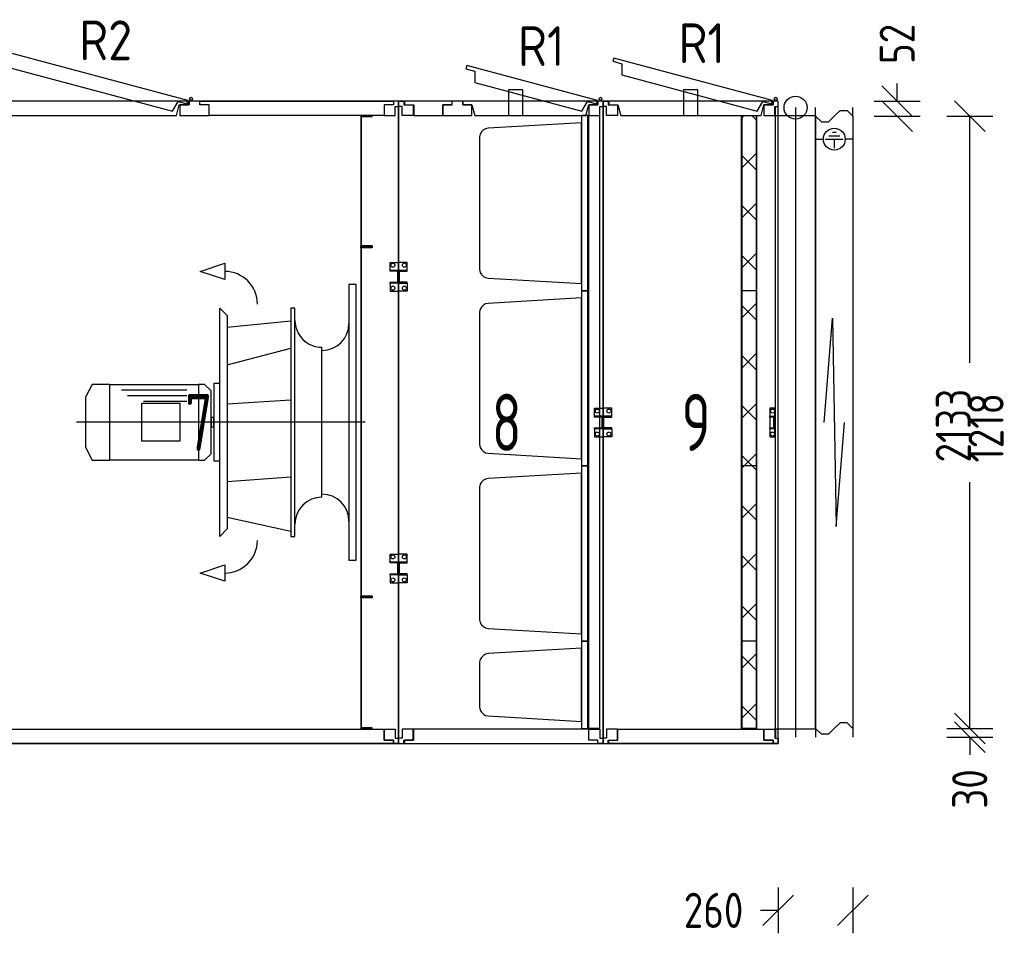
# Model space of a CAD drawing. Header units: millimetres. Extents: x -746391 to 410178, y -169697 to 100555.
# Tile 37 of 179: x 15372 to 18801, y -38265 to -35082. Entities that reach past the tile are written whole.
import ezdxf

# ---------------------------------------------------------------- set-up
doc = ezdxf.new("R2010")
doc.units = ezdxf.units.MM
doc.layers.add('1', color=7, linetype='Continuous')
doc.styles.get("Standard").update_dxf_attribs({"font": 'isocpeur.ttf', "width": 0.75})

# ---------------------------------------------------------------- blocks, each defined once
blk = doc.blocks.new('NWK17C0226701211622KAMM56')
at = {"layer": '1'}
for p, q in [((8628.65, 7267.55), (7204.65, 7267.55)), ((7204.65, 7267.55), (7204.65, 5030.55)), ((8628.65, 5030.55), (8628.65, 7267.55)), ((7204.65, 5030.55), (8628.65, 5030.55))]:
    blk.add_line(p, q, dxfattribs=at)
blk = doc.blocks.new('NWK17C0226701211622EINB97')
at = {"layer": '1'}
for p, q in [((7243.6, 7444.63), (7240.49, 7433.04)), ((7894.63, 7270.19), (7243.6, 7444.63)), ((7240.49, 7433.04), (7271.4, 7424.76)), ((7271.4, 7424.76), (7271.22, 7385.47)), ((7271.22, 7385.47), (7841.12, 7232.76)), ((7891.52, 7258.6), (7894.63, 7270.19)), ((7896.65, 7267.55), (7222.63, 7267.55)), ((7222.63, 7267.55), (7222.63, 7255.55)), ((7222.63, 7255.55), (7254.63, 7255.55)), ((7254.63, 7255.55), (7264.63, 7217.55)), ((7841.12, 7232.76), (7860.61, 7266.88)), ((7854.65, 7217.55), (7864.65, 7255.55)), ((7860.61, 7266.88), (7891.52, 7258.6)), ((7864.65, 7255.55), (7896.65, 7255.55)), ((7896.65, 7255.55), (7896.65, 7267.55)), ((7264.63, 7217.55), (7854.65, 7217.55))]:
    blk.add_line(p, q, dxfattribs=at)
blk.add_circle((7905.65, 7276.55), 5, dxfattribs=at)
blk = doc.blocks.new('NWK17C0226701211622EINB98')
at = {"layer": '1'}
for p, q in [((7256.94, 5042.55), (7256.94, 5080.55)), ((7256.94, 5080.55), (8578.65, 5080.55)), ((8578.65, 5080.55), (8578.65, 5042.55)), ((7224.94, 5030.55), (7224.94, 5042.55)), ((7224.94, 5042.55), (7256.94, 5042.55)), ((8578.65, 5042.55), (8610.65, 5042.55)), ((8610.65, 5042.55), (8610.65, 5030.55)), ((8610.65, 5030.55), (7224.94, 5030.55))]:
    blk.add_line(p, q, dxfattribs=at)
blk = doc.blocks.new('NWK17C0226701211622EINB99')
at = {"layer": '1'}
for p, q in [((8578.65, 5042.55), (8578.65, 5080.55)), ((8578.65, 5080.55), (8616.65, 5080.55)), ((8616.65, 5080.55), (8616.65, 5048.55)), ((8610.65, 5042.55), (8578.65, 5042.55)), ((8610.65, 5030.55), (8610.65, 5042.55)), ((8616.65, 5048.55), (8628.65, 5048.55)), ((8628.65, 5048.55), (8628.65, 5030.55)), ((8628.65, 5030.55), (8610.65, 5030.55))]:
    blk.add_line(p, q, dxfattribs=at)
blk = doc.blocks.new('NWK17C0226701211622EINB100')
at = {"layer": '1'}
for p, q in [((7254.65, 5080.55), (7216.65, 5080.55)), ((7216.65, 5080.55), (7216.65, 5048.55)), ((7254.65, 5042.55), (7254.65, 5080.55)), ((7216.65, 5048.55), (7204.65, 5048.55)), ((7204.65, 5048.55), (7204.65, 5030.55)), ((7222.65, 5030.55), (7222.65, 5042.55)), ((7222.65, 5042.55), (7254.65, 5042.55)), ((7204.65, 5030.55), (7222.65, 5030.55))]:
    blk.add_line(p, q, dxfattribs=at)
blk = doc.blocks.new('NWK17C0226701211622EINB101')
at = {"layer": '1'}
for p, q in [((7936.65, 7267.55), (8610.67, 7267.55)), ((7936.65, 7255.55), (7936.65, 7267.55)), ((7968.65, 7255.55), (7936.65, 7255.55)), ((7968.65, 7217.55), (7968.65, 7255.55)), ((8610.67, 7255.55), (8578.67, 7255.55)), ((8578.67, 7255.55), (8578.67, 7217.55)), ((8610.67, 7267.55), (8610.67, 7255.55)), ((8578.67, 7217.55), (7968.65, 7217.55))]:
    blk.add_line(p, q, dxfattribs=at)
blk = doc.blocks.new('NWK17C0226701211622EINB102')
at = {"layer": '1'}
for p, q in [((7898.98, 7255.55), (7866.98, 7255.55)), ((7866.98, 7255.55), (7866.98, 7217.55)), ((7936.65, 7267.55), (7898.98, 7267.55)), ((7898.98, 7267.55), (7898.98, 7255.55)), ((7936.65, 7255.55), (7936.65, 7267.55)), ((7968.65, 7255.55), (7936.65, 7255.55)), ((7968.65, 7217.55), (7968.65, 7255.55)), ((7866.98, 7217.55), (7968.65, 7217.55))]:
    blk.add_line(p, q, dxfattribs=at)
blk = doc.blocks.new('NWK17C0226701211622EINB103')
at = {"layer": '1'}
for p, q in [((8610.65, 7255.55), (8578.65, 7255.55)), ((8578.65, 7255.55), (8578.65, 7217.55)), ((8628.65, 7267.55), (8610.65, 7267.55)), ((8610.65, 7267.55), (8610.65, 7255.55)), ((8616.65, 7217.55), (8616.65, 7249.55)), ((8616.65, 7249.55), (8628.65, 7249.55)), ((8628.65, 7249.55), (8628.65, 7267.55)), ((8578.65, 7217.55), (8616.65, 7217.55))]:
    blk.add_line(p, q, dxfattribs=at)
blk = doc.blocks.new('NWK17C0226701211622EINB104')
at = {"layer": '1'}
for p, q in [((7204.65, 7267.55), (7222.65, 7267.55)), ((7204.65, 7249.55), (7204.65, 7267.55)), ((7216.65, 7249.55), (7204.65, 7249.55)), ((7216.65, 7217.55), (7216.65, 7249.55)), ((7222.65, 7267.55), (7222.65, 7255.55)), ((7222.65, 7255.55), (7254.65, 7255.55)), ((7254.65, 7255.55), (7254.65, 7217.55)), ((7254.65, 7217.55), (7216.65, 7217.55))]:
    blk.add_line(p, q, dxfattribs=at)
blk = doc.blocks.new('NWK17C0226701211622EINB105')
at = {"layer": '1'}
for p, q in [((8598.65, 5662.55), (8598.65, 5690.55)), ((8598.65, 5690.55), (8628.65, 5690.55)), ((8598.65, 5662.55), (8628.65, 5662.55)), ((8598.65, 5659.55), (8598.65, 5662.55)), ((8628.65, 5662.55), (8598.65, 5662.55)), ((8625.65, 5659.55), (8598.65, 5659.55)), ((8625.65, 5621.55), (8625.65, 5659.55)), ((8628.65, 5690.55), (8628.65, 5662.55)), ((8628.65, 5662.55), (8628.65, 5618.55)), ((8598.65, 5618.55), (8598.65, 5621.55)), ((8598.65, 5621.55), (8625.65, 5621.55)), ((8628.65, 5618.55), (8598.65, 5618.55)), ((8628.65, 5618.55), (8598.65, 5618.55)), ((8598.65, 5618.55), (8598.65, 5590.55)), ((8598.65, 5590.55), (8628.65, 5590.55)), ((8628.65, 5590.55), (8628.65, 5618.55))]:
    blk.add_line(p, q, dxfattribs=at)
for centre in [(8608.65, 5680.55), (8608.65, 5600.55)]:
    blk.add_circle(centre, 7, dxfattribs=at)
blk = doc.blocks.new('NWK17C0226701211622EINB106')
at = {"layer": '1'}
for p, q in [((8598.65, 6678.55), (8598.65, 6706.55)), ((8598.65, 6706.55), (8628.65, 6706.55)), ((8628.65, 6706.55), (8628.65, 6678.55)), ((8598.65, 6678.55), (8628.65, 6678.55)), ((8598.65, 6675.55), (8598.65, 6678.55)), ((8628.65, 6678.55), (8598.65, 6678.55)), ((8625.65, 6675.55), (8598.65, 6675.55)), ((8625.65, 6637.55), (8625.65, 6675.55)), ((8628.65, 6678.55), (8628.65, 6634.55)), ((8598.65, 6634.55), (8598.65, 6637.55)), ((8598.65, 6637.55), (8625.65, 6637.55)), ((8628.65, 6634.55), (8598.65, 6634.55)), ((8628.65, 6634.55), (8598.65, 6634.55)), ((8598.65, 6634.55), (8598.65, 6606.55)), ((8628.65, 6606.55), (8628.65, 6634.55)), ((8598.65, 6606.55), (8628.65, 6606.55))]:
    blk.add_line(p, q, dxfattribs=at)
for centre in [(8608.65, 6696.55), (8608.65, 6616.55)]:
    blk.add_circle(centre, 7, dxfattribs=at)
blk = doc.blocks.new('NWK17C0226701211622EINB107')
at = {"layer": '1'}
for p, q in [((7234.65, 6198.55), (7204.65, 6198.55)), ((7204.65, 6198.55), (7204.65, 6170.55)), ((7234.65, 6170.55), (7234.65, 6198.55)), ((7234.65, 6170.55), (7204.65, 6170.55)), ((7204.65, 6170.55), (7204.65, 6126.55)), ((7204.65, 6170.55), (7234.65, 6170.55)), ((7207.65, 6129.55), (7207.65, 6167.55)), ((7207.65, 6167.55), (7234.65, 6167.55)), ((7234.65, 6167.55), (7234.65, 6170.55)), ((7204.65, 6126.55), (7234.65, 6126.55)), ((7204.65, 6126.55), (7234.65, 6126.55)), ((7204.65, 6098.55), (7204.65, 6126.55)), ((7234.65, 6129.55), (7207.65, 6129.55)), ((7234.65, 6126.55), (7234.65, 6129.55)), ((7234.65, 6126.55), (7234.65, 6098.55)), ((7234.65, 6098.55), (7204.65, 6098.55))]:
    blk.add_line(p, q, dxfattribs=at)
for centre in [(7224.65, 6188.55), (7224.65, 6108.55)]:
    blk.add_circle(centre, 7, dxfattribs=at)
blk = doc.blocks.new('NWK17C0226701211622EINB108')
at = {"layer": '1'}
for p, q in [((7937.85, 6674.95), (8023.05, 6703.35)), ((8023.05, 6703.35), (8023.05, 6646.55)), ((8023.05, 6646.55), (7937.85, 6674.95)), ((8480.65, 6629.55), (8455.65, 6629.55)), ((8455.65, 6629.55), (8455.65, 5669.55)), ((8480.65, 5669.55), (8480.65, 6629.55)), ((8005.65, 5751.95), (8005.65, 6547.15)), ((8005.65, 6547.15), (8031.85, 6520.95)), ((8031.85, 6520.95), (8031.85, 5778.15)), ((8267.65, 6547.15), (8253.45, 6547.15)), ((8253.45, 6547.15), (8253.45, 5751.95)), ((8267.65, 5751.95), (8267.65, 6547.15)), ((8031.85, 6480.41), (8253.45, 6503.13)), ((8031.85, 6349.77), (8253.45, 6407.99)), ((8361.65, 5888.55), (8361.65, 6410.55)), ((7561.09, 6281.55), (7538.65, 6236.67)), ((7623.13, 6281.55), (7561.09, 6281.55)), ((7623.13, 6017.55), (7623.13, 6281.55)), ((7623.13, 6017.55), (7623.13, 6281.55)), ((7623.13, 6281.55), (7932.01, 6281.55)), ((7953.13, 6281.55), (7932.01, 6281.55)), ((7932.01, 6281.55), (7932.01, 6017.55)), ((7932.01, 6281.55), (7932.01, 6017.55)), ((7975.57, 6259.11), (7953.13, 6281.55)), ((8005.65, 6284.45), (7984.69, 6284.45)), ((7984.69, 6284.45), (7984.69, 6014.65)), ((8005.65, 6014.65), (8005.65, 6284.45)), ((7891.09, 6261.75), (7664.05, 6261.75)), ((7891.09, 6241.95), (7683.85, 6241.95)), ((7975.57, 6039.99), (7975.57, 6259.11)), ((7538.65, 6236.67), (7538.65, 6062.43)), ((7734.81, 6083.55), (7734.81, 6215.55)), ((7734.81, 6215.55), (7866.81, 6215.55)), ((7891.09, 6222.15), (7740.61, 6222.15)), ((7866.81, 6215.55), (7866.81, 6083.55)), ((8031.85, 6213.45), (8253.45, 6227.65)), ((8512.09, 6149.55), (7507.21, 6149.55)), ((7984.69, 6166.05), (7975.57, 6166.05)), ((7975.57, 6166.05), (7975.57, 6133.05)), ((7984.69, 6133.05), (7984.69, 6166.05)), ((7975.57, 6133.05), (7984.69, 6133.05)), ((7866.81, 6083.55), (7734.81, 6083.55)), ((7538.65, 6062.43), (7561.09, 6017.55)), ((7953.13, 6017.55), (7975.57, 6039.99)), ((7561.09, 6017.55), (7623.13, 6017.55)), ((7932.01, 6017.55), (7623.13, 6017.55)), ((7932.01, 6017.55), (7953.13, 6017.55)), ((7984.69, 6014.65), (8005.65, 6014.65)), ((8031.85, 5943.65), (8253.45, 5959.27)), ((8031.85, 5818.69), (8253.45, 5769.7)), ((8031.85, 5778.15), (8005.65, 5751.95)), ((8253.45, 5751.95), (8267.65, 5751.95)), ((8455.65, 5669.55), (8480.65, 5669.55)), ((7937.85, 5624.15), (8023.05, 5652.55)), ((8023.05, 5595.75), (7937.85, 5624.15)), ((8023.05, 5652.55), (8023.05, 5595.75))]:
    blk.add_line(p, q, dxfattribs=at)
for centre, radius, start, end in [((8023.05, 6561.35), 113.6, 360, 450), ((8361.65, 6504.55), 94, 540, 270), ((8361.65, 6493.9), 94, 270, 360), ((8361.65, 5805.2), 94, 360, 450), ((8361.65, 5794.55), 94, 450, 540), ((8023.05, 5737.75), 113.6, 270, 360)]:
    blk.add_arc(centre, radius, start, end, dxfattribs=at)
blk = doc.blocks.new('NWK17C0226701211622EINB109')
at = {"layer": '1'}
for p, q in [((8536.65, 7217.55), (8496.65, 7217.55)), ((8496.65, 7217.55), (8496.65, 5082.55)), ((8499.65, 5085.55), (8499.65, 7214.55)), ((8499.65, 7214.55), (8536.65, 7214.55)), ((8536.65, 7214.55), (8536.65, 7217.55)), ((8496.65, 6757.55), (8496.65, 6763.55)), ((8496.65, 6763.55), (8536.65, 6763.55)), ((8536.65, 6760.55), (8496.65, 6760.55)), ((8536.65, 6757.55), (8496.65, 6757.55)), ((8536.65, 6763.55), (8499.65, 6763.55)), ((8536.65, 6757.55), (8499.65, 6757.55)), ((8536.65, 6763.55), (8536.65, 6757.55)), ((8536.65, 6760.55), (8536.65, 6763.55)), ((8536.65, 6760.55), (8536.65, 6757.55)), ((8496.65, 5537.55), (8496.65, 5543.55)), ((8496.65, 5543.55), (8536.65, 5543.55)), ((8536.65, 5540.55), (8496.65, 5540.55)), ((8536.65, 5537.55), (8496.65, 5537.55)), ((8536.65, 5543.55), (8499.65, 5543.55)), ((8536.65, 5537.55), (8499.65, 5537.55)), ((8536.65, 5543.55), (8536.65, 5537.55)), ((8536.65, 5540.55), (8536.65, 5543.55)), ((8536.65, 5540.55), (8536.65, 5537.55)), ((8496.65, 5082.55), (8536.65, 5082.55)), ((8536.65, 5085.55), (8499.65, 5085.55)), ((8536.65, 5082.55), (8536.65, 5085.55))]:
    blk.add_line(p, q, dxfattribs=at)
blk = doc.blocks.new('NWK17C0226701211622KZUB11')
at = {"layer": '1', "width": 0.88}
blk.add_text('R2', height=138.62, dxfattribs=at).set_placement((7516.37, 7410.66))
blk = doc.blocks.new('NWK17C0226701211622KAMM59')
at = {"layer": '1', "width": 0.69}
blk.add_text('7', height=198.68, dxfattribs=at).set_placement((7885.08, 6049.71))
blk = doc.blocks.new('NWK17C0226701211622KAMM57')
at = {"layer": '1'}
for name in ['NWK17C0226701211622KZUB11', 'NWK17C0226701211622EINB109', 'NWK17C0226701211622EINB108', 'NWK17C0226701211622KAMM59']:
    blk.add_blockref(name, (0, 0), dxfattribs=at)
blk = doc.blocks.new('NWK17C0226701211622KAMM55')
at = {"layer": '1'}
for name in ['NWK17C0226701211622KAMM57', 'NWK17C0226701211622EINB97', 'NWK17C0226701211622KAMM56', 'NWK17C0226701211622EINB104', 'NWK17C0226701211622EINB102', 'NWK17C0226701211622EINB101', 'NWK17C0226701211622EINB103', 'NWK17C0226701211622EINB106', 'NWK17C0226701211622EINB107', 'NWK17C0226701211622EINB105', 'NWK17C0226701211622EINB100', 'NWK17C0226701211622EINB98', 'NWK17C0226701211622EINB99']:
    blk.add_blockref(name, (0, 0), dxfattribs=at)
blk = doc.blocks.new('NWK17C0226701211622KAMM61')
at = {"layer": '1'}
for p, q in [((9340.65, 7267.55), (8628.65, 7267.55)), ((8628.65, 7267.55), (8628.65, 5030.55)), ((9340.65, 5030.55), (9340.65, 7267.55)), ((8628.65, 5030.55), (9340.65, 5030.55))]:
    blk.add_line(p, q, dxfattribs=at)
blk = doc.blocks.new('NWK17C0226701211622EINB111')
at = {"layer": '1'}
for p, q in [((8866, 7392.01), (8862.9, 7380.42)), ((8862.9, 7380.42), (8893.8, 7372.14)), ((9320.63, 7270.19), (8866, 7392.01)), ((8893.8, 7372.14), (8893.63, 7332.84)), ((8893.63, 7332.84), (9267.12, 7232.76)), ((9317.52, 7258.6), (9320.63, 7270.19)), ((9322.65, 7267.55), (8851.97, 7267.55)), ((8851.97, 7267.55), (8851.97, 7255.55)), ((8851.97, 7255.55), (8883.97, 7255.55)), ((8883.97, 7255.55), (8893.97, 7217.55)), ((9267.12, 7232.76), (9286.61, 7266.88)), ((9280.65, 7217.55), (9290.65, 7255.55)), ((9286.61, 7266.88), (9317.52, 7258.6)), ((9290.65, 7255.55), (9322.65, 7255.55)), ((9322.65, 7255.55), (9322.65, 7267.55)), ((8893.97, 7217.55), (9280.65, 7217.55))]:
    blk.add_line(p, q, dxfattribs=at)
blk.add_circle((9331.65, 7276.55), 5, dxfattribs=at)
blk = doc.blocks.new('NWK17C0226701211622EINB112')
at = {"layer": '1'}
for p, q in [((9290.67, 5080.55), (8680.65, 5080.55)), ((8680.65, 5080.55), (8680.65, 5042.55)), ((9290.67, 5042.55), (9290.67, 5080.55)), ((8680.65, 5042.55), (8648.65, 5042.55)), ((8648.65, 5042.55), (8648.65, 5030.55)), ((9322.67, 5042.55), (9290.67, 5042.55)), ((9322.67, 5030.55), (9322.67, 5042.55)), ((8648.65, 5030.55), (9322.67, 5030.55))]:
    blk.add_line(p, q, dxfattribs=at)
blk = doc.blocks.new('NWK17C0226701211622EINB113')
at = {"layer": '1'}
for p, q in [((9290.65, 5042.55), (9290.65, 5080.55)), ((9290.65, 5080.55), (9328.65, 5080.55)), ((9328.65, 5080.55), (9328.65, 5048.55)), ((9322.65, 5042.55), (9290.65, 5042.55)), ((9322.65, 5030.55), (9322.65, 5042.55)), ((9328.65, 5048.55), (9340.65, 5048.55)), ((9340.65, 5048.55), (9340.65, 5030.55)), ((9340.65, 5030.55), (9322.65, 5030.55))]:
    blk.add_line(p, q, dxfattribs=at)
blk = doc.blocks.new('NWK17C0226701211622EINB114')
at = {"layer": '1'}
for p, q in [((8678.65, 5080.55), (8640.65, 5080.55)), ((8640.65, 5080.55), (8640.65, 5048.55)), ((8678.65, 5042.55), (8678.65, 5080.55)), ((8640.65, 5048.55), (8628.65, 5048.55)), ((8628.65, 5048.55), (8628.65, 5030.55)), ((8646.65, 5030.55), (8646.65, 5042.55)), ((8646.65, 5042.55), (8678.65, 5042.55)), ((8628.65, 5030.55), (8646.65, 5030.55))]:
    blk.add_line(p, q, dxfattribs=at)
blk = doc.blocks.new('NWK17C0226701211622EINB115')
at = {"layer": '1'}
for p, q in [((8813.98, 7255.55), (8781.98, 7255.55)), ((8781.98, 7255.55), (8781.98, 7217.55)), ((8851.65, 7267.55), (8813.98, 7267.55)), ((8813.98, 7267.55), (8813.98, 7255.55)), ((8851.65, 7255.55), (8851.65, 7267.55)), ((8883.65, 7255.55), (8851.65, 7255.55)), ((8883.65, 7217.55), (8883.65, 7255.55)), ((8781.98, 7217.55), (8883.65, 7217.55))]:
    blk.add_line(p, q, dxfattribs=at)
blk = doc.blocks.new('NWK17C0226701211622EINB116')
at = {"layer": '1'}
for p, q in [((8814.65, 7267.55), (8648.98, 7267.55)), ((8648.98, 7267.55), (8648.98, 7255.55)), ((8648.98, 7255.55), (8680.98, 7255.55)), ((8680.98, 7255.55), (8680.98, 7217.55)), ((8782.65, 7217.55), (8782.65, 7255.55)), ((8782.65, 7255.55), (8814.65, 7255.55)), ((8814.65, 7255.55), (8814.65, 7267.55)), ((8680.98, 7217.55), (8782.65, 7217.55))]:
    blk.add_line(p, q, dxfattribs=at)
blk = doc.blocks.new('NWK17C0226701211622EINB117')
at = {"layer": '1'}
for p, q in [((9322.65, 7255.55), (9290.65, 7255.55)), ((9290.65, 7255.55), (9290.65, 7217.55)), ((9340.65, 7267.55), (9322.65, 7267.55)), ((9322.65, 7267.55), (9322.65, 7255.55)), ((9328.65, 7217.55), (9328.65, 7249.55)), ((9328.65, 7249.55), (9340.65, 7249.55)), ((9340.65, 7249.55), (9340.65, 7267.55)), ((9290.65, 7217.55), (9328.65, 7217.55))]:
    blk.add_line(p, q, dxfattribs=at)
blk = doc.blocks.new('NWK17C0226701211622EINB118')
at = {"layer": '1'}
for p, q in [((8628.65, 7267.55), (8646.65, 7267.55)), ((8628.65, 7249.55), (8628.65, 7267.55)), ((8640.65, 7249.55), (8628.65, 7249.55)), ((8640.65, 7217.55), (8640.65, 7249.55)), ((8646.65, 7267.55), (8646.65, 7255.55)), ((8646.65, 7255.55), (8678.65, 7255.55)), ((8678.65, 7255.55), (8678.65, 7217.55)), ((8678.65, 7217.55), (8640.65, 7217.55))]:
    blk.add_line(p, q, dxfattribs=at)
blk = doc.blocks.new('NWK17C0226701211622EINB119')
at = {"layer": '1'}
for p, q in [((9310.65, 6170.55), (9310.65, 6198.55)), ((9310.65, 6198.55), (9340.65, 6198.55)), ((9340.65, 6198.55), (9340.65, 6170.55)), ((9310.65, 6170.55), (9340.65, 6170.55)), ((9310.65, 6167.55), (9310.65, 6170.55)), ((9340.65, 6170.55), (9310.65, 6170.55)), ((9337.65, 6167.55), (9310.65, 6167.55)), ((9337.65, 6129.55), (9337.65, 6167.55)), ((9340.65, 6170.55), (9340.65, 6126.55)), ((9310.65, 6126.55), (9310.65, 6129.55)), ((9310.65, 6129.55), (9337.65, 6129.55)), ((9340.65, 6126.55), (9310.65, 6126.55)), ((9340.65, 6126.55), (9310.65, 6126.55)), ((9310.65, 6126.55), (9310.65, 6098.55)), ((9340.65, 6098.55), (9340.65, 6126.55)), ((9310.65, 6098.55), (9340.65, 6098.55))]:
    blk.add_line(p, q, dxfattribs=at)
for centre in [(9320.65, 6188.55), (9320.65, 6108.55)]:
    blk.add_circle(centre, 7, dxfattribs=at)
blk = doc.blocks.new('NWK17C0226701211622EINB120')
at = {"layer": '1'}
for p, q in [((8658.65, 5690.55), (8628.65, 5690.55)), ((8628.65, 5690.55), (8628.65, 5662.55)), ((8658.65, 5662.55), (8628.65, 5662.55)), ((8628.65, 5662.55), (8628.65, 5618.55)), ((8628.65, 5662.55), (8658.65, 5662.55)), ((8631.65, 5621.55), (8631.65, 5659.55)), ((8631.65, 5659.55), (8658.65, 5659.55)), ((8658.65, 5662.55), (8658.65, 5690.55)), ((8658.65, 5659.55), (8658.65, 5662.55)), ((8628.65, 5618.55), (8658.65, 5618.55)), ((8628.65, 5618.55), (8658.65, 5618.55)), ((8628.65, 5590.55), (8628.65, 5618.55)), ((8658.65, 5590.55), (8628.65, 5590.55)), ((8658.65, 5621.55), (8631.65, 5621.55)), ((8658.65, 5618.55), (8658.65, 5621.55)), ((8658.65, 5618.55), (8658.65, 5590.55))]:
    blk.add_line(p, q, dxfattribs=at)
for centre in [(8648.65, 5680.55), (8648.65, 5600.55)]:
    blk.add_circle(centre, 7, dxfattribs=at)
blk = doc.blocks.new('NWK17C0226701211622EINB121')
at = {"layer": '1'}
for p, q in [((8658.65, 6706.55), (8628.65, 6706.55)), ((8628.65, 6706.55), (8628.65, 6678.55)), ((8658.65, 6678.55), (8658.65, 6706.55)), ((8658.65, 6678.55), (8628.65, 6678.55)), ((8628.65, 6678.55), (8628.65, 6634.55)), ((8628.65, 6678.55), (8658.65, 6678.55)), ((8631.65, 6637.55), (8631.65, 6675.55)), ((8631.65, 6675.55), (8658.65, 6675.55)), ((8658.65, 6675.55), (8658.65, 6678.55)), ((8628.65, 6634.55), (8658.65, 6634.55)), ((8628.65, 6634.55), (8658.65, 6634.55)), ((8628.65, 6606.55), (8628.65, 6634.55)), ((8658.65, 6637.55), (8631.65, 6637.55)), ((8658.65, 6634.55), (8658.65, 6637.55)), ((8658.65, 6634.55), (8658.65, 6606.55)), ((8658.65, 6606.55), (8628.65, 6606.55))]:
    blk.add_line(p, q, dxfattribs=at)
for centre in [(8648.65, 6696.55), (8648.65, 6616.55)]:
    blk.add_circle(centre, 7, dxfattribs=at)
blk = doc.blocks.new('NWK17C0226701211622UT69')
at = {"layer": '1'}
for p, q in [((9290.65, 6607.55), (9265.65, 6607.55)), ((9265.65, 6607.55), (9265.65, 5997.55)), ((9290.65, 5997.55), (9290.65, 6607.55)), ((8916.65, 6550.65), (8912.63, 6543.57)), ((8923.55, 6557.55), (8916.65, 6550.65)), ((8930.63, 6561.57), (8923.55, 6557.55)), ((8940.65, 6563.55), (8930.63, 6561.57)), ((9265.65, 6582.55), (8940.65, 6563.55)), ((9265.65, 6022.55), (9265.65, 6582.55)), ((8912.63, 6543.57), (8910.65, 6533.55)), ((8910.65, 6533.55), (8910.65, 6071.55)), ((8910.65, 6071.55), (8912.63, 6061.53)), ((8912.63, 6061.53), (8916.65, 6054.45)), ((8916.65, 6054.45), (8923.55, 6047.55)), ((8923.55, 6047.55), (8930.63, 6043.53)), ((8930.63, 6043.53), (8940.65, 6041.55)), ((8940.65, 6041.55), (9265.65, 6022.55)), ((9265.65, 5997.55), (9290.65, 5997.55))]:
    blk.add_line(p, q, dxfattribs=at)
blk = doc.blocks.new('NWK17C0226701211622UT70')
at = {"layer": '1'}
for p, q in [((9290.65, 6607.55), (9265.65, 6607.55)), ((9265.65, 6607.55), (9265.65, 5997.55)), ((9290.65, 5997.55), (9290.65, 6607.55)), ((8916.65, 6550.65), (8912.63, 6543.57)), ((8923.55, 6557.55), (8916.65, 6550.65)), ((8930.63, 6561.57), (8923.55, 6557.55)), ((8940.65, 6563.55), (8930.63, 6561.57)), ((9265.65, 6582.55), (8940.65, 6563.55)), ((9265.65, 6022.55), (9265.65, 6582.55)), ((8912.63, 6543.57), (8910.65, 6533.55)), ((8910.65, 6533.55), (8910.65, 6071.55)), ((8910.65, 6071.55), (8912.63, 6061.53)), ((8912.63, 6061.53), (8916.65, 6054.45)), ((8916.65, 6054.45), (8923.55, 6047.55)), ((8923.55, 6047.55), (8930.63, 6043.53)), ((8930.63, 6043.53), (8940.65, 6041.55)), ((8940.65, 6041.55), (9265.65, 6022.55)), ((9265.65, 5997.55), (9290.65, 5997.55))]:
    blk.add_line(p, q, dxfattribs=at)
blk = doc.blocks.new('NWK17C0226701211622UT71')
at = {"layer": '1'}
for p, q in [((9265.65, 5972.55), (8940.65, 5953.55)), ((9290.65, 5997.55), (9265.65, 5997.55)), ((9265.65, 5997.55), (9265.65, 5387.55)), ((9265.65, 5412.55), (9265.65, 5972.55)), ((9290.65, 5387.55), (9290.65, 5997.55)), ((8912.63, 5933.57), (8910.65, 5923.55)), ((8916.65, 5940.65), (8912.63, 5933.57)), ((8923.55, 5947.55), (8916.65, 5940.65)), ((8930.63, 5951.57), (8923.55, 5947.55)), ((8940.65, 5953.55), (8930.63, 5951.57)), ((8910.65, 5923.55), (8910.65, 5461.55)), ((8910.65, 5461.55), (8912.63, 5451.53)), ((8912.63, 5451.53), (8916.65, 5444.45)), ((8916.65, 5444.45), (8923.55, 5437.55)), ((8923.55, 5437.55), (8930.63, 5433.53)), ((8930.63, 5433.53), (8940.65, 5431.55)), ((8940.65, 5431.55), (9265.65, 5412.55)), ((9265.65, 5387.55), (9290.65, 5387.55))]:
    blk.add_line(p, q, dxfattribs=at)
blk = doc.blocks.new('NWK17C0226701211622UT72')
at = {"layer": '1'}
for p, q in [((9290.65, 7217.55), (9265.65, 7217.55)), ((9265.65, 7217.55), (9265.65, 6607.55)), ((9290.65, 6607.55), (9290.65, 7217.55)), ((8923.55, 7167.55), (8916.65, 7160.65)), ((8930.63, 7171.57), (8923.55, 7167.55)), ((8940.65, 7173.55), (8930.63, 7171.57)), ((9265.65, 7192.55), (8940.65, 7173.55)), ((9265.65, 6632.55), (9265.65, 7192.55)), ((8912.63, 7153.57), (8910.65, 7143.55)), ((8910.65, 7143.55), (8910.65, 6681.55)), ((8916.65, 7160.65), (8912.63, 7153.57)), ((8910.65, 6681.55), (8912.63, 6671.53)), ((8912.63, 6671.53), (8916.65, 6664.45)), ((8916.65, 6664.45), (8923.55, 6657.55)), ((8923.55, 6657.55), (8930.63, 6653.53)), ((8930.63, 6653.53), (8940.65, 6651.55)), ((8940.65, 6651.55), (9265.65, 6632.55)), ((9265.65, 6607.55), (9290.65, 6607.55))]:
    blk.add_line(p, q, dxfattribs=at)
blk = doc.blocks.new('NWK17C0226701211622UT73')
at = {"layer": '1'}
for p, q in [((9290.65, 7217.55), (9265.65, 7217.55)), ((9265.65, 7217.55), (9265.65, 6607.55)), ((9290.65, 6607.55), (9290.65, 7217.55)), ((8923.55, 7167.55), (8916.65, 7160.65)), ((8930.63, 7171.57), (8923.55, 7167.55)), ((8940.65, 7173.55), (8930.63, 7171.57)), ((9265.65, 7192.55), (8940.65, 7173.55)), ((9265.65, 6632.55), (9265.65, 7192.55)), ((8912.63, 7153.57), (8910.65, 7143.55)), ((8910.65, 7143.55), (8910.65, 6681.55)), ((8916.65, 7160.65), (8912.63, 7153.57)), ((8910.65, 6681.55), (8912.63, 6671.53)), ((8912.63, 6671.53), (8916.65, 6664.45)), ((8916.65, 6664.45), (8923.55, 6657.55)), ((8923.55, 6657.55), (8930.63, 6653.53)), ((8930.63, 6653.53), (8940.65, 6651.55)), ((8940.65, 6651.55), (9265.65, 6632.55)), ((9265.65, 6607.55), (9290.65, 6607.55))]:
    blk.add_line(p, q, dxfattribs=at)
blk = doc.blocks.new('NWK17C0226701211622UT74')
at = {"layer": '1'}
for p, q in [((9265.65, 5972.55), (8940.65, 5953.55)), ((9290.65, 5997.55), (9265.65, 5997.55)), ((9265.65, 5997.55), (9265.65, 5387.55)), ((9265.65, 5412.55), (9265.65, 5972.55)), ((9290.65, 5387.55), (9290.65, 5997.55)), ((8912.63, 5933.57), (8910.65, 5923.55)), ((8916.65, 5940.65), (8912.63, 5933.57)), ((8923.55, 5947.55), (8916.65, 5940.65)), ((8930.63, 5951.57), (8923.55, 5947.55)), ((8940.65, 5953.55), (8930.63, 5951.57)), ((8910.65, 5923.55), (8910.65, 5461.55)), ((8910.65, 5461.55), (8912.63, 5451.53)), ((8912.63, 5451.53), (8916.65, 5444.45)), ((8916.65, 5444.45), (8923.55, 5437.55)), ((8923.55, 5437.55), (8930.63, 5433.53)), ((8930.63, 5433.53), (8940.65, 5431.55)), ((8940.65, 5431.55), (9265.65, 5412.55)), ((9265.65, 5387.55), (9290.65, 5387.55))]:
    blk.add_line(p, q, dxfattribs=at)
blk = doc.blocks.new('NWK17C0226701211622UT75')
at = {"layer": '1'}
for p, q in [((9290.65, 5387.55), (9265.65, 5387.55)), ((9265.65, 5387.55), (9265.65, 5082.55)), ((9290.65, 5082.55), (9290.65, 5387.55)), ((9265.65, 5362.55), (8940.65, 5343.55)), ((9265.65, 5107.55), (9265.65, 5362.55)), ((8912.63, 5323.57), (8910.65, 5313.55)), ((8916.65, 5330.65), (8912.63, 5323.57)), ((8923.55, 5337.55), (8916.65, 5330.65)), ((8930.63, 5341.57), (8923.55, 5337.55)), ((8940.65, 5343.55), (8930.63, 5341.57)), ((8910.65, 5313.55), (8910.65, 5156.55)), ((8910.65, 5156.55), (8912.63, 5146.53)), ((8912.63, 5146.53), (8916.65, 5139.45)), ((8916.65, 5139.45), (8923.55, 5132.55)), ((8923.55, 5132.55), (8930.63, 5128.53)), ((8930.63, 5128.53), (8940.65, 5126.55)), ((8940.65, 5126.55), (9265.65, 5107.55)), ((9265.65, 5082.55), (9290.65, 5082.55))]:
    blk.add_line(p, q, dxfattribs=at)
blk = doc.blocks.new('NWK17C0226701211622UT76')
at = {"layer": '1'}
for p, q in [((9290.65, 5387.55), (9265.65, 5387.55)), ((9265.65, 5387.55), (9265.65, 5082.55)), ((9290.65, 5082.55), (9290.65, 5387.55)), ((9265.65, 5362.55), (8940.65, 5343.55)), ((9265.65, 5107.55), (9265.65, 5362.55)), ((8912.63, 5323.57), (8910.65, 5313.55)), ((8916.65, 5330.65), (8912.63, 5323.57)), ((8923.55, 5337.55), (8916.65, 5330.65)), ((8930.63, 5341.57), (8923.55, 5337.55)), ((8940.65, 5343.55), (8930.63, 5341.57)), ((8910.65, 5313.55), (8910.65, 5156.55)), ((8910.65, 5156.55), (8912.63, 5146.53)), ((8912.63, 5146.53), (8916.65, 5139.45)), ((8916.65, 5139.45), (8923.55, 5132.55)), ((8923.55, 5132.55), (8930.63, 5128.53)), ((8930.63, 5128.53), (8940.65, 5126.55)), ((8940.65, 5126.55), (9265.65, 5107.55)), ((9265.65, 5082.55), (9290.65, 5082.55))]:
    blk.add_line(p, q, dxfattribs=at)
blk = doc.blocks.new('NWK17C0226701211622EINB122')
at = {"layer": '1'}
for p, q in [((9287.65, 7217.55), (9327.65, 7217.55)), ((9287.65, 5082.55), (9287.65, 7217.55)), ((9327.65, 7217.55), (9327.65, 5082.55)), ((9327.65, 5082.55), (9287.65, 5082.55))]:
    blk.add_line(p, q, dxfattribs=at)
blk = doc.blocks.new('NWK17C0226701211622EINB123')
at = {"layer": '1'}
for p, q in [((9060.65, 7307.55), (9010.65, 7307.55)), ((9010.65, 7307.55), (9010.65, 7217.55)), ((9060.65, 7217.55), (9060.65, 7307.55)), ((9010.65, 7217.55), (9060.65, 7217.55))]:
    blk.add_line(p, q, dxfattribs=at)
blk = doc.blocks.new('NWK17C0226701211622KZUB12')
at = {"layer": '1', "width": 0.88}
blk.add_text('R1', height=138.62, dxfattribs=at).set_placement((9044.37, 7390.66))
blk = doc.blocks.new('NWK17C0226701211622KAMM64')
at = {"layer": '1', "width": 0.69}
blk.add_text('8', height=198.68, dxfattribs=at).set_placement((8953.08, 6049.71))
blk = doc.blocks.new('NWK17C0226701211622KAMM62')
at = {"layer": '1'}
for name in ['NWK17C0226701211622KZUB12', 'NWK17C0226701211622EINB123', 'NWK17C0226701211622UT72', 'NWK17C0226701211622UT73', 'NWK17C0226701211622EINB122', 'NWK17C0226701211622UT69', 'NWK17C0226701211622UT70', 'NWK17C0226701211622KAMM64', 'NWK17C0226701211622UT71', 'NWK17C0226701211622UT74', 'NWK17C0226701211622UT75', 'NWK17C0226701211622UT76']:
    blk.add_blockref(name, (0, 0), dxfattribs=at)
blk = doc.blocks.new('NWK17C0226701211622KAMM60')
at = {"layer": '1'}
for name in ['NWK17C0226701211622KAMM62', 'NWK17C0226701211622EINB111', 'NWK17C0226701211622KAMM61', 'NWK17C0226701211622EINB118', 'NWK17C0226701211622EINB116', 'NWK17C0226701211622EINB115', 'NWK17C0226701211622EINB117', 'NWK17C0226701211622EINB121', 'NWK17C0226701211622EINB119', 'NWK17C0226701211622EINB120', 'NWK17C0226701211622EINB114', 'NWK17C0226701211622EINB112', 'NWK17C0226701211622EINB113']:
    blk.add_blockref(name, (0, 0), dxfattribs=at)
blk = doc.blocks.new('NWK17C0226701211622KAMM66')
at = {"layer": '1'}
for p, q in [((9950.65, 7267.55), (9340.65, 7267.55)), ((9340.65, 7267.55), (9340.65, 5030.55)), ((9950.65, 5030.55), (9950.65, 7267.55)), ((9340.65, 5030.55), (9950.65, 5030.55))]:
    blk.add_line(p, q, dxfattribs=at)
blk = doc.blocks.new('NWK17C0226701211622EINB124')
at = {"layer": '1'}
for p, q in [((9377.8, 7418.32), (9374.69, 7406.73)), ((9374.69, 7406.73), (9405.6, 7398.45)), ((9930.63, 7270.19), (9377.8, 7418.32)), ((9405.6, 7398.45), (9405.43, 7359.16)), ((9405.43, 7359.16), (9877.12, 7232.76)), ((9927.52, 7258.6), (9930.63, 7270.19)), ((9932.65, 7267.55), (9360.3, 7267.55)), ((9360.3, 7267.55), (9360.3, 7255.55)), ((9360.3, 7255.55), (9392.3, 7255.55)), ((9392.3, 7255.55), (9402.3, 7217.55)), ((9877.12, 7232.76), (9896.61, 7266.88)), ((9890.65, 7217.55), (9900.65, 7255.55)), ((9896.61, 7266.88), (9927.52, 7258.6)), ((9900.65, 7255.55), (9932.65, 7255.55)), ((9932.65, 7255.55), (9932.65, 7267.55)), ((9402.3, 7217.55), (9890.65, 7217.55))]:
    blk.add_line(p, q, dxfattribs=at)
blk.add_circle((9941.65, 7276.55), 5, dxfattribs=at)
blk = doc.blocks.new('NWK17C0226701211622EINB125')
at = {"layer": '1'}
for p, q in [((9392.3, 5042.55), (9392.3, 5080.55)), ((9392.3, 5080.55), (9900.65, 5080.55)), ((9900.65, 5080.55), (9900.65, 5042.55)), ((9360.3, 5030.55), (9360.3, 5042.55)), ((9360.3, 5042.55), (9392.3, 5042.55)), ((9900.65, 5042.55), (9932.65, 5042.55)), ((9932.65, 5042.55), (9932.65, 5030.55)), ((9932.65, 5030.55), (9360.3, 5030.55))]:
    blk.add_line(p, q, dxfattribs=at)
blk = doc.blocks.new('NWK17C0226701211622EINB126')
at = {"layer": '1'}
for p, q in [((9900.65, 5042.55), (9900.65, 5080.55)), ((9900.65, 5080.55), (9938.65, 5080.55)), ((9938.65, 5080.55), (9938.65, 5048.55)), ((9932.65, 5042.55), (9900.65, 5042.55)), ((9932.65, 5030.55), (9932.65, 5042.55)), ((9938.65, 5048.55), (9950.65, 5048.55)), ((9950.65, 5048.55), (9950.65, 5030.55)), ((9950.65, 5030.55), (9932.65, 5030.55))]:
    blk.add_line(p, q, dxfattribs=at)
blk = doc.blocks.new('NWK17C0226701211622EINB127')
at = {"layer": '1'}
for p, q in [((9390.65, 5080.55), (9352.65, 5080.55)), ((9352.65, 5080.55), (9352.65, 5048.55)), ((9390.65, 5042.55), (9390.65, 5080.55)), ((9352.65, 5048.55), (9340.65, 5048.55)), ((9340.65, 5048.55), (9340.65, 5030.55)), ((9358.65, 5030.55), (9358.65, 5042.55)), ((9358.65, 5042.55), (9390.65, 5042.55)), ((9340.65, 5030.55), (9358.65, 5030.55))]:
    blk.add_line(p, q, dxfattribs=at)
blk = doc.blocks.new('NWK17C0226701211622EINB128')
at = {"layer": '1'}
for p, q in [((9932.65, 7255.55), (9900.65, 7255.55)), ((9900.65, 7255.55), (9900.65, 7217.55)), ((9950.65, 7267.55), (9932.65, 7267.55)), ((9932.65, 7267.55), (9932.65, 7255.55)), ((9938.65, 7217.55), (9938.65, 7249.55)), ((9938.65, 7249.55), (9950.65, 7249.55)), ((9950.65, 7249.55), (9950.65, 7267.55)), ((9900.65, 7217.55), (9938.65, 7217.55))]:
    blk.add_line(p, q, dxfattribs=at)
blk = doc.blocks.new('NWK17C0226701211622EINB129')
at = {"layer": '1'}
for p, q in [((9340.65, 7267.55), (9358.65, 7267.55)), ((9340.65, 7249.55), (9340.65, 7267.55)), ((9352.65, 7249.55), (9340.65, 7249.55)), ((9352.65, 7217.55), (9352.65, 7249.55)), ((9358.65, 7267.55), (9358.65, 7255.55)), ((9358.65, 7255.55), (9390.65, 7255.55)), ((9390.65, 7255.55), (9390.65, 7217.55)), ((9390.65, 7217.55), (9352.65, 7217.55))]:
    blk.add_line(p, q, dxfattribs=at)
blk = doc.blocks.new('NWK17C0226701211622EINB130')
at = {"layer": '1'}
for p, q in [((9938.65, 6198.55), (9920.65, 6198.55)), ((9920.65, 6198.55), (9920.65, 6098.55)), ((9938.65, 6098.55), (9938.65, 6198.55)), ((9920.65, 6170.55), (9938.65, 6170.55)), ((9920.65, 6167.55), (9920.65, 6170.55)), ((9935.65, 6167.55), (9920.65, 6167.55)), ((9935.65, 6129.55), (9935.65, 6167.55)), ((9938.65, 6170.55), (9938.65, 6126.55)), ((9920.65, 6126.55), (9920.65, 6129.55)), ((9920.65, 6129.55), (9935.65, 6129.55)), ((9938.65, 6126.55), (9920.65, 6126.55)), ((9920.65, 6098.55), (9938.65, 6098.55))]:
    blk.add_line(p, q, dxfattribs=at)
for centre in [(9930.65, 6188.55), (9930.65, 6108.55)]:
    blk.add_circle(centre, 7, dxfattribs=at)
blk = doc.blocks.new('NWK17C0226701211622EINB131')
at = {"layer": '1'}
for p, q in [((9370.65, 6198.55), (9340.65, 6198.55)), ((9340.65, 6198.55), (9340.65, 6170.55)), ((9370.65, 6170.55), (9370.65, 6198.55)), ((9370.65, 6170.55), (9340.65, 6170.55)), ((9340.65, 6170.55), (9340.65, 6126.55)), ((9340.65, 6170.55), (9370.65, 6170.55)), ((9343.65, 6129.55), (9343.65, 6167.55)), ((9343.65, 6167.55), (9370.65, 6167.55)), ((9370.65, 6167.55), (9370.65, 6170.55)), ((9340.65, 6126.55), (9370.65, 6126.55)), ((9340.65, 6126.55), (9370.65, 6126.55)), ((9340.65, 6098.55), (9340.65, 6126.55)), ((9370.65, 6129.55), (9343.65, 6129.55)), ((9370.65, 6126.55), (9370.65, 6129.55)), ((9370.65, 6126.55), (9370.65, 6098.55)), ((9370.65, 6098.55), (9340.65, 6098.55))]:
    blk.add_line(p, q, dxfattribs=at)
for centre in [(9360.65, 6188.55), (9360.65, 6108.55)]:
    blk.add_circle(centre, 7, dxfattribs=at)
blk = doc.blocks.new('NWK17C0226701211622EINB132')
at = {"layer": '1'}
for p, q in [((9824.65, 5082.55), (9824.65, 7217.55)), ((9824.65, 7217.55), (9874.65, 7217.55)), ((9831.34, 7217.55), (9824.65, 7210.87)), ((9874.65, 7201.97), (9859.07, 7217.55)), ((9874.65, 7217.55), (9874.65, 5082.55)), ((9874.65, 7086.62), (9824.65, 7036.62)), ((9874.65, 7027.72), (9824.65, 7077.72)), ((9874.65, 6912.37), (9824.65, 6862.37)), ((9874.65, 6853.47), (9824.65, 6903.47)), ((9874.65, 6738.12), (9824.65, 6688.12)), ((9874.65, 6679.22), (9824.65, 6729.22)), ((9874.65, 6607.55), (9824.65, 6607.55)), ((9874.65, 6563.87), (9824.65, 6513.87)), ((9874.65, 6504.97), (9824.65, 6554.97)), ((9874.65, 6389.62), (9824.65, 6339.62)), ((9874.65, 6330.72), (9824.65, 6380.72)), ((9874.65, 6215.36), (9824.65, 6165.36)), ((9874.65, 6156.46), (9824.65, 6206.46)), ((9874.65, 6041.11), (9824.65, 5991.11)), ((9874.65, 5982.21), (9824.65, 6032.21)), ((9874.65, 5997.55), (9824.65, 5997.55)), ((9874.65, 5866.86), (9824.65, 5816.86)), ((9874.65, 5807.96), (9824.65, 5857.96)), ((9874.65, 5692.61), (9824.65, 5642.61)), ((9874.65, 5633.71), (9824.65, 5683.71)), ((9874.65, 5518.36), (9824.65, 5468.36)), ((9874.65, 5459.46), (9824.65, 5509.46)), ((9874.65, 5387.55), (9824.65, 5387.55)), ((9874.65, 5344.11), (9824.65, 5294.11)), ((9874.65, 5285.2), (9824.65, 5335.21)), ((9874.65, 5169.86), (9824.65, 5119.86)), ((9874.65, 5110.95), (9824.65, 5160.95)), ((9874.65, 5082.55), (9824.65, 5082.55))]:
    blk.add_line(p, q, dxfattribs=at)
blk = doc.blocks.new('NWK17C0226701211622UT79')
at = {"layer": '1'}
for p, q in [((9822.65, 5082.55), (9822.65, 7217.55)), ((9874.65, 5082.55), (9874.65, 7217.55))]:
    blk.add_line(p, q, dxfattribs=at)
blk = doc.blocks.new('NWK17C0226701211622UT80')
at = {"layer": '1'}
for p, q in [((9822.65, 7217.55), (9822.65, 5082.55)), ((9874.65, 7217.55), (9874.65, 5082.55))]:
    blk.add_line(p, q, dxfattribs=at)
blk = doc.blocks.new('NWK17C0226701211622EINB134')
at = {"layer": '1'}
for p, q in [((9670.65, 7307.55), (9620.65, 7307.55)), ((9620.65, 7307.55), (9620.65, 7217.55)), ((9670.65, 7217.55), (9670.65, 7307.55)), ((9620.65, 7217.55), (9670.65, 7217.55))]:
    blk.add_line(p, q, dxfattribs=at)
blk = doc.blocks.new('NWK17C0226701211622ANB14')
at = {"layer": '1'}
for p, q in [((9940.65, 7217.55), (9940.65, 7245.55)), ((10010.7, 7245.55), (10010.7, 5052.55)), ((10080.7, 7217.55), (10080.7, 7245.55)), ((9940.65, 7217.55), (10080.7, 7217.55)), ((9940.65, 5080.55), (9940.65, 7217.55)), ((10080.7, 7217.55), (10080.7, 5080.55)), ((10080.7, 5080.55), (9940.65, 5080.55)), ((9940.65, 5080.55), (9940.65, 5052.55)), ((10080.7, 5080.55), (10080.7, 5052.55))]:
    blk.add_line(p, q, dxfattribs=at)
blk.add_circle((10010.7, 7245.55), 40, dxfattribs=at)
blk = doc.blocks.new('NWK17C0226701211622ANB15')
at = {"layer": '1'}
for p, q in [((10080.7, 7215.55), (10080.7, 7245.55)), ((10145.7, 7215.55), (10165.7, 7235.55)), ((10165.7, 7235.55), (10190.7, 7235.55)), ((10190.7, 7235.55), (10210.7, 7215.55)), ((10210.7, 7215.55), (10210.7, 7245.55)), ((10080.7, 7215.55), (10100.7, 7195.55)), ((10080.7, 5082.55), (10080.7, 7215.55)), ((10125.7, 7195.55), (10145.7, 7215.55)), ((10210.7, 7215.55), (10210.7, 5082.55)), ((10100.7, 7195.55), (10125.7, 7195.55)), ((10110.7, 6149.05), (10139.2, 6511.66)), ((10139.2, 6511.66), (10152.2, 5786.44)), ((10152.2, 5786.44), (10180.7, 6149.05)), ((10100.7, 5062.55), (10080.7, 5082.55)), ((10080.7, 5082.55), (10080.7, 5052.55)), ((10145.7, 5082.55), (10125.7, 5062.55)), ((10165.7, 5102.55), (10145.7, 5082.55)), ((10190.7, 5102.55), (10165.7, 5102.55)), ((10210.7, 5082.55), (10190.7, 5102.55)), ((10210.7, 5082.55), (10210.7, 5052.55)), ((10125.7, 5062.55), (10100.7, 5062.55))]:
    blk.add_line(p, q, dxfattribs=at)
blk = doc.blocks.new('NWK17C0226701211622UT81')
at = {"layer": '1'}
for p, q in [((10080.7, 7135.55), (10107.7, 7135.55)), ((10114.7, 7135.55), (10176.7, 7135.55)), ((10126.7, 7147.55), (10164.7, 7147.55)), ((10139.7, 7159.55), (10151.7, 7159.55)), ((10145.7, 7135.55), (10145.7, 7104.55)), ((10210.7, 7135.55), (10183.7, 7135.55))]:
    blk.add_line(p, q, dxfattribs=at)
blk.add_circle((10145.7, 7135.55), 38, dxfattribs=at)
blk = doc.blocks.new('NWK17C0226701211622KZUB13')
at = {"layer": '1', "width": 0.88}
blk.add_text('R1', height=138.62, dxfattribs=at).set_placement((9603.37, 7400.66))
blk = doc.blocks.new('NWK17C0226701211622KAMM69')
at = {"layer": '1', "width": 0.69}
blk.add_text('9', height=198.68, dxfattribs=at).set_placement((9614.08, 6049.71))
blk = doc.blocks.new('NWK17C0226701211622KAMM67')
at = {"layer": '1'}
for name in ['NWK17C0226701211622KZUB13', 'NWK17C0226701211622EINB134', 'NWK17C0226701211622ANB14', 'NWK17C0226701211622ANB15', 'NWK17C0226701211622UT79', 'NWK17C0226701211622UT80', 'NWK17C0226701211622EINB132', 'NWK17C0226701211622UT81', 'NWK17C0226701211622KAMM69']:
    blk.add_blockref(name, (0, 0), dxfattribs=at)
blk = doc.blocks.new('NWK17C0226701211622KAMM65')
at = {"layer": '1'}
for name in ['NWK17C0226701211622KAMM67', 'NWK17C0226701211622EINB124', 'NWK17C0226701211622KAMM66', 'NWK17C0226701211622EINB129', 'NWK17C0226701211622EINB128', 'NWK17C0226701211622EINB131', 'NWK17C0226701211622EINB130', 'NWK17C0226701211622EINB127', 'NWK17C0226701211622EINB125', 'NWK17C0226701211622EINB126']:
    blk.add_blockref(name, (0, 0), dxfattribs=at)
blk = doc.blocks.new('NWK17C0226701211622MASS25')
at = {"layer": '1'}
for p, q in [((10311.3, 7320.95), (10418.1, 7214.16)), ((10364.7, 7267.55), (10364.7, 7329.16)), ((10311.3, 7268.95), (10418.1, 7162.16)), ((10284.6, 7267.55), (10444.8, 7267.55)), ((10284.6, 7215.55), (10444.8, 7215.55))]:
    blk.add_line(p, q, dxfattribs=at)
at = {"layer": '1', "width": 0.81}
blk.add_text('52', height=122.44, rotation=90, dxfattribs=at).set_placement((10425.9, 7397.31))
blk = doc.blocks.new('NWK17C0226701211622MKETT16')
at = {"layer": '1'}
blk.add_blockref('NWK17C0226701211622MASS25', (0, 0), dxfattribs=at)
blk = doc.blocks.new('NWK17C0226701211622MASS26')
at = {"layer": '1'}
for p, q in [((10563.9, 5135.95), (10670.7, 5029.16)), ((10537.2, 5082.55), (10697.4, 5082.55)), ((10563.9, 5105.95), (10670.7, 4999.16)), ((10537.2, 5052.55), (10697.4, 5052.55)), ((10617.3, 5052.55), (10617.3, 4990.95))]:
    blk.add_line(p, q, dxfattribs=at)
at = {"layer": '1', "width": 0.81}
blk.add_text('30', height=122.44, rotation=90, dxfattribs=at).set_placement((10678.5, 4803.43))
blk = doc.blocks.new('NWK17C0226701211622MASS27')
at = {"layer": '1'}
for p, q in [((10563.9, 7268.95), (10670.7, 7162.16)), ((10537.2, 7215.55), (10697.4, 7215.55)), ((10617.3, 6356.98), (10617.3, 7215.55)), ((10617.3, 5082.55), (10617.3, 5941.13)), ((10563.9, 5135.95), (10670.7, 5029.16)), ((10537.2, 5082.55), (10697.4, 5082.55))]:
    blk.add_line(p, q, dxfattribs=at)
at = {"layer": '1', "width": 0.81}
for s, p in [('2133', (10621.5, 6009.28)), ('1218', (10735.5, 6009.28))]:
    blk.add_text(s, height=122.44, rotation=90, dxfattribs=at).set_placement(p)
blk = doc.blocks.new('NWK17C0226701211622MKETT17')
at = {"layer": '1'}
for name in ['NWK17C0226701211622MASS27', 'NWK17C0226701211622MASS26']:
    blk.add_blockref(name, (0, 0), dxfattribs=at)
blk = doc.blocks.new('NWK17C0226701211622MGRP10')
at = {"layer": '1'}
for name in ['NWK17C0226701211622MKETT16', 'NWK17C0226701211622MKETT17']:
    blk.add_blockref(name, (0, 0), dxfattribs=at)
blk = doc.blocks.new('NWK17C0226701211622MASS28')
at = {"layer": '1'}
for p, q in [((9950.65, 4529.51), (9950.65, 4369.33)), ((10210.7, 4529.51), (10210.7, 4369.33)), ((9897.26, 4396.03), (10004, 4502.81)), ((10157.3, 4396.03), (10264, 4502.81)), ((9950.65, 4449.42), (9889.05, 4449.42))]:
    blk.add_line(p, q, dxfattribs=at)
at = {"layer": '1', "width": 0.81}
blk.add_text('260', height=122.44, dxfattribs=at).set_placement((9621.44, 4388.2))
blk = doc.blocks.new('NWK17C0226701211622MKETT18')
at = {"layer": '1'}
blk.add_blockref('NWK17C0226701211622MASS28', (0, 0), dxfattribs=at)
blk = doc.blocks.new('NWK17C0226701211622MGRP11')
at = {"layer": '1'}
blk.add_blockref('NWK17C0226701211622MKETT18', (0, 0), dxfattribs=at)
blk = doc.blocks.new('NWK17C0226701211622ANS02')
at = {"layer": '1'}
for name in ['NWK17C0226701211622KAMM55', 'NWK17C0226701211622KAMM60', 'NWK17C0226701211622KAMM65', 'NWK17C0226701211622MGRP10', 'NWK17C0226701211622MGRP11']:
    blk.add_blockref(name, (0, 0), dxfattribs=at)

msp = doc.modelspace()

# ---------------------------------------------------------------- block references
at = {"layer": '1'}
msp.add_blockref('NWK17C0226701211622ANS02', (8063.3, -42633.9), dxfattribs=at)

doc.saveas('drawing.dxf')
